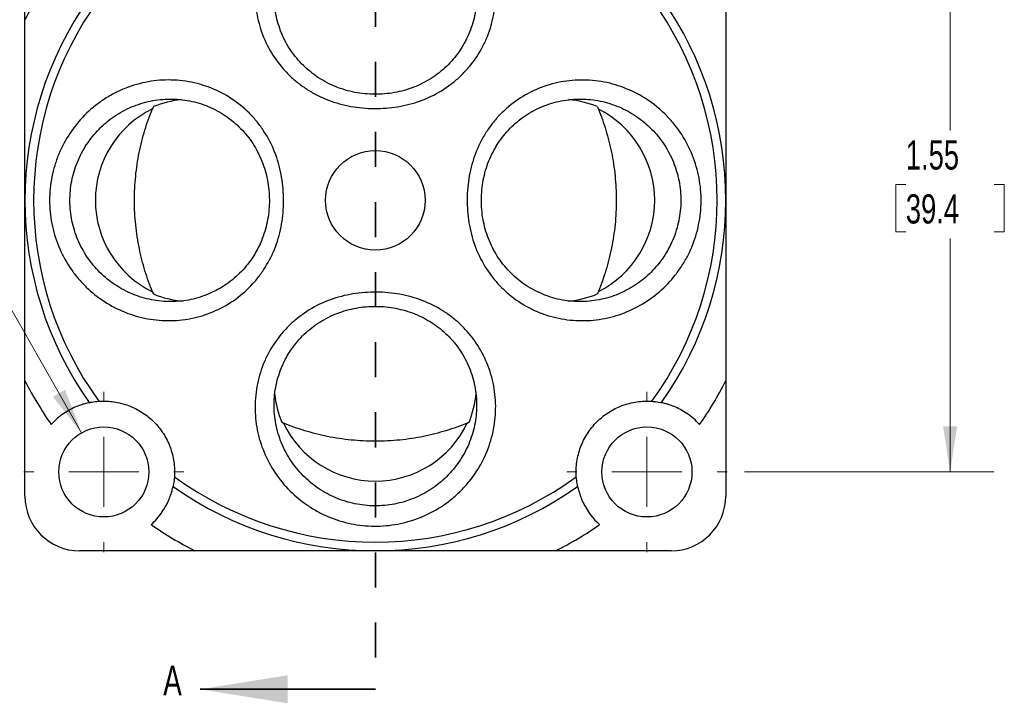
# Model space of a CAD drawing. Header units: inches. Extents: x 0.2 to 10.8, y 0.2 to 8.2.
# Tile 3 of 7: x 2.2 to 5.1, y 2 to 3.9. Entities that reach past the tile are written whole.
import ezdxf

# ---------------------------------------------------------------- set-up
doc = ezdxf.new("R2010")
doc.units = ezdxf.units.IN
doc.header["$MEASUREMENT"] = 0
doc.linetypes.add('HIDDEN', pattern=[0.075, 0.05, -0.025])
doc.styles.add('SLDTEXTSTYLE0', font='TXT', dxfattribs={"width": 0.7})
doc.dimstyles.new('SLDDIMSTYLE0', dxfattribs={"dimtxt": 0.084961, "dimasz": 0.13, "dimexe": 0, "dimexo": 0.0625, "dimgap": 0.02124, "dimtad": 0, "dimtih": 1, "dimtoh": 1, "dimrnd": 1e-09, "dimzin": 12, "dimdsep": 46, "dimtxsty": 'SLDTEXTSTYLE0', "dimsah": 1, "dimcen": 0.09, "dimadec": 0, "dimazin": 3, "dimtfac": 1, "dimtofl": 0, "dimtmove": 0, "dimatfit": 3, "dimfxl": 0, "dimfrac": 2, "dimtolj": 1, "dimtzin": 12, "dimarcsym": 0})
doc.dimstyles.new('SLDDIMSTYLE1', dxfattribs={"dimtxt": 0.084961, "dimasz": 0.13, "dimexe": 0, "dimexo": 0.0625, "dimgap": 0.02124, "dimtad": 0, "dimtih": 1, "dimtoh": 1, "dimrnd": 1e-09, "dimdsep": 46, "dimtxsty": 'SLDTEXTSTYLE0', "dimsah": 1, "dimcen": 0, "dimadec": 0, "dimazin": 2, "dimtfac": 1, "dimtofl": 0, "dimtmove": 0, "dimatfit": 3, "dimfxl": 0, "dimfrac": 2, "dimtolj": 1, "dimtzin": 12, "dimarcsym": 0})

# ---------------------------------------------------------------- blocks, each defined once
blk = doc.blocks.new('_D')
at = {"color": 7, "linetype": 'Continuous', "lineweight": 0}
for p, q in [((4.3158, 4.1846), (5.0274, 4.1846)), ((4.9024, 4.1846), (4.9024, 3.6085)), ((4.7762, 3.4544), (4.7476, 3.4544)), ((4.7476, 3.4544), (4.7476, 3.3194)), ((5.0286, 3.4544), (5.0572, 3.4544)), ((5.0572, 3.4544), (5.0572, 3.3194)), ((4.7476, 3.3194), (4.7762, 3.3194)), ((5.0572, 3.3194), (5.0286, 3.3194)), ((4.9024, 2.6346), (4.9024, 3.3004)), ((4.3158, 2.6346), (5.0274, 2.6346))]:
    blk.add_line(p, q, dxfattribs=at)
at = {"color": 7, "linetype": 'Continuous', "lineweight": 18}
for points in [[(4.9024, 4.1846), (4.8824, 4.0546), (4.9224, 4.0546)], [(4.9024, 2.6346), (4.9224, 2.7646), (4.8824, 2.7646)]]:
    blk.add_solid(points, dxfattribs=at)
at = {"color": 7, "linetype": 'Continuous', "lineweight": 18, "char_height": 0.08333, "attachment_point": 1, "style": 'SLDTEXTSTYLE0'}
for s, insert in [('1.55', (4.7762, 3.5808)), ('39.4', (4.7762, 3.4268))]:
    blk.add_mtext(s, dxfattribs=dict(at, insert=insert))
blk = doc.blocks.new('_D_2')
at = {"color": 7, "linetype": 'Continuous', "lineweight": 0}
for p, q in [((1.4827, 3.5339), (1.4542, 3.5339)), ((1.4542, 3.5339), (1.4542, 3.3989)), ((1.6645, 3.5339), (1.693, 3.5339)), ((1.693, 3.5339), (1.693, 3.3989)), ((2.0452, 3.4105), (1.8265, 3.4105)), ((2.4237, 2.7463), (2.0452, 3.4105)), ((1.4542, 3.3989), (1.4827, 3.3989)), ((1.693, 3.3989), (1.6645, 3.3989))]:
    blk.add_line(p, q, dxfattribs=at)
at = {"color": 7, "linetype": 'Continuous', "lineweight": 18}
blk.add_solid([(2.4237, 2.7463), (2.3767, 2.8691), (2.3419, 2.8493)], dxfattribs=at)
at = {"color": 7, "linetype": 'Continuous', "lineweight": 18, "char_height": 0.08333, "attachment_point": 1, "style": 'SLDTEXTSTYLE0'}
for s, insert in [('%%c', (1.3832, 3.6603)), ('0.26', (1.5115, 3.6603)), ('6.5', (1.4827, 3.5063)), ('X4', (1.5002, 3.3522))]:
    blk.add_mtext(s, dxfattribs=dict(at, insert=insert))
blk = doc.blocks.new('SW_CENTERMARKSYMBOL_2')
at = {"color": 0, "linetype": 'Continuous', "lineweight": 18}
for p, q in [((0, 0.2), (0, 0.2285)), ((0, 0), (0, 0.1)), ((-0.2, 0), (-0.2285, 0)), ((0, 0), (-0.1, 0)), ((0, 0), (0, -0.1)), ((0, 0), (0.1, 0)), ((0.2, 0), (0.2285, 0)), ((0, -0.2), (0, -0.2285))]:
    blk.add_line(p, q, dxfattribs=at)
blk = doc.blocks.new('SW_CENTERMARKSYMBOL_3')
at = {"color": 0, "linetype": 'Continuous', "lineweight": 18}
for p, q in [((0, 0.2), (0, 0.2285)), ((0, 0), (0, 0.1)), ((-0.2, 0), (-0.2285, 0)), ((0, 0), (-0.1, 0)), ((0, 0), (0, -0.1)), ((0, 0), (0.1, 0)), ((0.2, 0), (0.2285, 0)), ((0, -0.2), (0, -0.2285))]:
    blk.add_line(p, q, dxfattribs=at)

msp = doc.modelspace()

# ---------------------------------------------------------------- linework, layer by layer
at = {"color": 7, "linetype": 'HIDDEN', "lineweight": 35}
msp.add_line((3.26228, 4.80477), (3.26228, 2.01443), dxfattribs=at)
for p, q in [((2.26228, 3.92499), (2.26228, 4.2536)), ((4.26228, 4.2536), (4.26228, 3.92499)), ((2.26228, 2.5656), (2.26228, 2.89421)), ((4.26228, 2.89421), (4.26228, 2.5656)), ((2.74689, 2.4096), (2.41828, 2.4096)), ((4.10628, 2.4096), (3.77766, 2.4096))]:
    msp.add_line(p, q)
at = {"color": 7, "linetype": 'Continuous', "lineweight": 35}
msp.add_line((3.26228, 2.01443), (2.76228, 2.01443), dxfattribs=at)
for centre, radius in [((3.26228, 3.4096), 0.142), ((2.48728, 2.6346), 0.1285), ((4.03728, 2.6346), 0.1285)]:
    msp.add_circle(centre, radius)
for centre, radius, start, end in [((3.26228, 3.4096), 1, 144.73818, 215.26182), ((3.26228, 3.4096), 0.97521, 143.98137, 216.01863), ((3.26228, 3.4096), 0.97521, 323.98137, 36.01863), ((3.26228, 3.4096), 1, 324.73818, 35.26182), ((2.75392, 3.4096), 0.29071, 116.03102, 243.96898), ((3.76861, 3.4096), 0.29075, 296.58141, 63.41859), ((3.26228, 2.89921), 0.29067, 205.48564, 334.51436), ((3.26228, 3.4096), 0.97521, 233.98137, 306.01863), ((3.26228, 3.4096), 1, 234.73818, 305.26182), ((2.41828, 2.5656), 0.156, 180, 270), ((4.10628, 2.5656), 0.156, 270, 0)]:
    msp.add_arc(centre, radius, start, end)
for centre, major_axis, start_param, end_param in [((2.74053, 3.4096), (-0.29346, 0), 4.8203031, 5.1028177), ((3.78402, 3.4096), (0.29346, 0), 1.1803676, 1.4688294), ((2.74053, 3.4096), (-0.29346, 0), 1.1803676, 1.4759426), ((3.78402, 3.4096), (0.29346, 0), 4.8101011, 5.1028177), ((3.26228, 2.88786), (0, 0.29346), 1.6737068, 1.9612251), ((3.26228, 2.88786), (0, 0.29346), 4.3219602, 4.6106939)]:
    msp.add_ellipse(centre, major_axis=major_axis, ratio=0.9848078, start_param=start_param, end_param=end_param)
for points, knots in [([(2.96141, 3.83806), (2.95041, 3.8574), (2.94165, 3.87757), (2.93151, 3.90892), (2.92864, 3.91955), (2.92395, 3.94121), (2.92214, 3.95225), (2.91849, 3.98519), (2.91833, 4.0072), (2.92128, 4.04025), (2.92282, 4.05133), (2.92697, 4.0732), (2.92957, 4.08396), (2.93898, 4.11572), (2.94735, 4.13619), (2.96817, 4.17578), (2.98041, 4.19442), (3.00131, 4.22024), (3.00871, 4.22851), (3.02437, 4.24439), (3.03268, 4.25203), (3.05842, 4.27352), (3.07675, 4.28606), (3.1158, 4.30745), (3.1367, 4.31637), (3.17919, 4.32986), (3.20095, 4.3345), (3.23434, 4.3383), (3.24565, 4.33903), (3.26804, 4.33938), (3.27919, 4.33901), (3.31245, 4.33631), (3.33445, 4.33239), (3.37781, 4.32012), (3.39855, 4.312), (3.42831, 4.29694), (3.43799, 4.29143), (3.45689, 4.27941), (3.46611, 4.27288), (3.49248, 4.25224), (3.50857, 4.23697), (3.53763, 4.20329), (3.55066, 4.18478), (3.57256, 4.14626), (3.58158, 4.12607), (3.59207, 4.09431), (3.59506, 4.0835), (3.59991, 4.06187), (3.6018, 4.05099), (3.6045, 4.02913), (3.60531, 4.01813), (3.60579, 3.99602), (3.60547, 3.98485), (3.60283, 3.95161), (3.59893, 3.92996), (3.58986, 3.89824), (3.58628, 3.8878), (3.57798, 3.86719), (3.5733, 3.8571), (3.5579, 3.82787), (3.54581, 3.80955), (3.52476, 3.78395), (3.5172, 3.7757), (3.50142, 3.7602), (3.49317, 3.7529), (3.46741, 3.73229), (3.44882, 3.7202), (3.40907, 3.69986), (3.38842, 3.69188), (3.3564, 3.68277), (3.34554, 3.68023), (3.32347, 3.6761), (3.31229, 3.67452), (3.27889, 3.67126), (3.25658, 3.67096), (3.22305, 3.67331), (3.21181, 3.67457), (3.18966, 3.67807), (3.17875, 3.68029), (3.1465, 3.68839), (3.12566, 3.69574), (3.09541, 3.70992), (3.08551, 3.71518), (3.06654, 3.72656), (3.05741, 3.73269), (3.03982, 3.74583), (3.03136, 3.75284), (3.01513, 3.76775), (3.00735, 3.77569), (2.98529, 3.80069), (2.9724, 3.81871), (2.96141, 3.83806)], [0, 0, 0, 0, 0.03125, 0.03125, 0.046875, 0.046875, 0.0625, 0.0625, 0.09375, 0.09375, 0.109375, 0.109375, 0.125, 0.125, 0.15625, 0.15625, 0.1875, 0.1875, 0.203125, 0.203125, 0.21875, 0.21875, 0.25, 0.25, 0.28125, 0.28125, 0.3125, 0.3125, 0.328125, 0.328125, 0.34375, 0.34375, 0.375, 0.375, 0.40625, 0.40625, 0.421875, 0.421875, 0.4375, 0.4375, 0.46875, 0.46875, 0.5, 0.5, 0.53125, 0.53125, 0.546875, 0.546875, 0.5625, 0.5625, 0.578125, 0.578125, 0.59375, 0.59375, 0.625, 0.625, 0.640625, 0.640625, 0.65625, 0.65625, 0.6875, 0.6875, 0.703125, 0.703125, 0.71875, 0.71875, 0.75, 0.75, 0.78125, 0.78125, 0.796875, 0.796875, 0.8125, 0.8125, 0.84375, 0.84375, 0.859375, 0.859375, 0.875, 0.875, 0.90625, 0.90625, 0.921875, 0.921875, 0.9375, 0.9375, 0.953125, 0.953125, 0.96875, 0.96875, 1, 1, 1, 1]), ([(3.01004, 3.85499), (3.01936, 3.83865), (3.03016, 3.82354), (3.04848, 3.80262), (3.05494, 3.79594), (3.06859, 3.78318), (3.0758, 3.77709), (3.09807, 3.76012), (3.11389, 3.75037), (3.14746, 3.73395), (3.16533, 3.72728), (3.20155, 3.71757), (3.22007, 3.71442), (3.24851, 3.71227), (3.25808, 3.71199), (3.277, 3.71231), (3.28641, 3.71291), (3.30511, 3.71496), (3.3144, 3.71641), (3.33287, 3.72019), (3.34211, 3.72254), (3.36919, 3.73084), (3.38643, 3.73798), (3.41935, 3.75556), (3.43513, 3.7661), (3.46385, 3.78972), (3.47692, 3.80284), (3.49459, 3.82456), (3.50017, 3.83218), (3.51043, 3.84778), (3.51514, 3.85579), (3.52803, 3.88044), (3.53501, 3.89775), (3.54546, 3.93391), (3.5488, 3.95224), (3.55109, 3.98009), (3.5514, 3.98944), (3.55107, 4.00825), (3.55043, 4.01771), (3.54716, 4.04566), (3.54316, 4.06391), (3.53447, 4.09071), (3.5311, 4.0996), (3.52352, 4.11692), (3.51933, 4.12534), (3.50558, 4.14989), (3.49486, 4.16531), (3.47021, 4.1942), (3.45654, 4.20733), (3.43442, 4.22481), (3.42675, 4.23028), (3.41084, 4.2405), (3.40254, 4.24528), (3.37719, 4.25823), (3.35965, 4.26512), (3.32335, 4.27544), (3.30444, 4.27887), (3.26649, 4.28192), (3.24729, 4.28155), (3.20983, 4.27716), (3.1914, 4.27316), (3.16424, 4.2644), (3.1553, 4.26102), (3.13797, 4.25347), (3.12953, 4.24929), (3.1131, 4.24013), (3.1051, 4.23516), (3.08957, 4.22439), (3.08198, 4.21857), (3.06031, 4.20015), (3.04725, 4.18663), (3.02387, 4.15719), (3.01348, 4.14109), (2.99631, 4.10767), (2.98943, 4.09026), (2.98167, 4.06313), (2.97951, 4.05386), (2.97616, 4.03536), (2.97495, 4.02608), (2.97269, 3.99819), (2.97302, 3.9795), (2.97745, 3.94202), (2.9815, 3.92385), (2.99309, 3.88855), (3.00071, 3.87132), (3.01004, 3.85499)], [0, 0, 0, 0, 0.03125, 0.03125, 0.046875, 0.046875, 0.0625, 0.0625, 0.09375, 0.09375, 0.125, 0.125, 0.15625, 0.15625, 0.171875, 0.171875, 0.1875, 0.1875, 0.203125, 0.203125, 0.21875, 0.21875, 0.25, 0.25, 0.28125, 0.28125, 0.3125, 0.3125, 0.328125, 0.328125, 0.34375, 0.34375, 0.375, 0.375, 0.40625, 0.40625, 0.421875, 0.421875, 0.4375, 0.4375, 0.46875, 0.46875, 0.484375, 0.484375, 0.5, 0.5, 0.53125, 0.53125, 0.5625, 0.5625, 0.578125, 0.578125, 0.59375, 0.59375, 0.625, 0.625, 0.65625, 0.65625, 0.6875, 0.6875, 0.71875, 0.71875, 0.734375, 0.734375, 0.75, 0.75, 0.765625, 0.765625, 0.78125, 0.78125, 0.8125, 0.8125, 0.84375, 0.84375, 0.875, 0.875, 0.890625, 0.890625, 0.90625, 0.90625, 0.9375, 0.9375, 0.96875, 0.96875, 1, 1, 1, 1]), ([(2.26228, 3.4096), (2.26228, 3.42984), (2.26228, 3.471), (2.26228, 3.53506), (2.26228, 3.59943), (2.26228, 3.66573), (2.26228, 3.73028), (2.26228, 3.78369), (2.26228, 3.82299), (2.26228, 3.84962), (2.26228, 3.87546), (2.26228, 3.90049), (2.26228, 3.91692), (2.26228, 3.92499)], [0, 0, 0, 0, 0.12088208, 0.24584553, 0.38170262, 0.50199797, 0.63501955, 0.75645839, 0.80852818, 0.8588665, 0.90752144, 0.95454627, 1, 1, 1, 1]), ([(4.26228, 3.92499), (4.26228, 3.91998), (4.26228, 3.90984), (4.26228, 3.89449), (4.26228, 3.87882), (4.26228, 3.86283), (4.26228, 3.84654), (4.26228, 3.82992), (4.26228, 3.813), (4.26228, 3.78033), (4.26228, 3.73028), (4.26228, 3.66575), (4.26228, 3.59944), (4.26228, 3.53506), (4.26228, 3.471), (4.26228, 3.42984), (4.26228, 3.4096)], [0, 0, 0, 0, 0.02822154, 0.05704963, 0.08649953, 0.11658553, 0.14732105, 0.17871866, 0.21079017, 0.24354665, 0.36494526, 0.49800538, 0.61826132, 0.75415611, 0.87911873, 1, 1, 1, 1]), ([(2.33271, 3.40196), (2.33222, 3.42454), (2.33392, 3.4468), (2.33963, 3.47971), (2.34207, 3.4906), (2.34803, 3.51222), (2.35158, 3.52298), (2.36362, 3.55434), (2.37356, 3.57425), (2.39729, 3.612), (2.41118, 3.62996), (2.44167, 3.66235), (2.45838, 3.67694), (2.48568, 3.69641), (2.49516, 3.7025), (2.51446, 3.71361), (2.52432, 3.71866), (2.54448, 3.72776), (2.55477, 3.7318), (2.57579, 3.73887), (2.58656, 3.74191), (2.61919, 3.74942), (2.64109, 3.75224), (2.67414, 3.75313), (2.6852, 3.75288), (2.70737, 3.75126), (2.71846, 3.74989), (2.75109, 3.74418), (2.77222, 3.73821), (2.81327, 3.72201), (2.8333, 3.71165), (2.87011, 3.68735), (2.88709, 3.67345), (2.91047, 3.65006), (2.91795, 3.64178), (2.93191, 3.62455), (2.93839, 3.61563), (2.9564, 3.58797), (2.96655, 3.56839), (2.98308, 3.52681), (2.98919, 3.50542), (2.99758, 3.46176), (2.99986, 3.43931), (3.00067, 3.39423), (2.99919, 3.37183), (2.99249, 3.32795), (2.98724, 3.30631), (2.9725, 3.26403), (2.9632, 3.24404), (2.94647, 3.21569), (2.94042, 3.20651), (2.92734, 3.18873), (2.92024, 3.18008), (2.89786, 3.15557), (2.88149, 3.14095), (2.84592, 3.11509), (2.82649, 3.10385), (2.78635, 3.08591), (2.76549, 3.07899), (2.73302, 3.07171), (2.72201, 3.06982), (2.70008, 3.06722), (2.6891, 3.0665), (2.6671, 3.06614), (2.65608, 3.06651), (2.63402, 3.06832), (2.62291, 3.06978), (2.59009, 3.07577), (2.56888, 3.0819), (2.52778, 3.09833), (2.50771, 3.10871), (2.47046, 3.13283), (2.45313, 3.14664), (2.42912, 3.16999), (2.42142, 3.17825), (2.40699, 3.1953), (2.40022, 3.20413), (2.38124, 3.2315), (2.37036, 3.25101), (2.35239, 3.29231), (2.34551, 3.3135), (2.33594, 3.35698), (2.33321, 3.37938), (2.33271, 3.40196)], [0, 0, 0, 0, 0.03125, 0.03125, 0.046875, 0.046875, 0.0625, 0.0625, 0.09375, 0.09375, 0.125, 0.125, 0.15625, 0.15625, 0.171875, 0.171875, 0.1875, 0.1875, 0.203125, 0.203125, 0.21875, 0.21875, 0.25, 0.25, 0.265625, 0.265625, 0.28125, 0.28125, 0.3125, 0.3125, 0.34375, 0.34375, 0.375, 0.375, 0.390625, 0.390625, 0.40625, 0.40625, 0.4375, 0.4375, 0.46875, 0.46875, 0.5, 0.5, 0.53125, 0.53125, 0.5625, 0.5625, 0.59375, 0.59375, 0.609375, 0.609375, 0.625, 0.625, 0.65625, 0.65625, 0.6875, 0.6875, 0.71875, 0.71875, 0.734375, 0.734375, 0.75, 0.75, 0.765625, 0.765625, 0.78125, 0.78125, 0.8125, 0.8125, 0.84375, 0.84375, 0.875, 0.875, 0.890625, 0.890625, 0.90625, 0.90625, 0.9375, 0.9375, 0.96875, 0.96875, 1, 1, 1, 1]), ([(3.69074, 3.71047), (3.71008, 3.72146), (3.73025, 3.73023), (3.76159, 3.74037), (3.77223, 3.74324), (3.79389, 3.74793), (3.80492, 3.74974), (3.83787, 3.75339), (3.85987, 3.75355), (3.89292, 3.7506), (3.904, 3.74906), (3.92588, 3.74491), (3.93664, 3.7423), (3.96839, 3.73289), (3.98887, 3.72453), (4.02845, 3.7037), (4.04709, 3.69146), (4.07291, 3.67057), (4.08118, 3.66316), (4.09706, 3.6475), (4.1047, 3.6392), (4.1262, 3.61345), (4.13873, 3.59513), (4.16012, 3.55607), (4.16905, 3.53518), (4.18253, 3.49268), (4.18717, 3.47093), (4.19098, 3.43753), (4.1917, 3.42623), (4.19206, 3.40383), (4.19169, 3.39269), (4.18898, 3.35943), (4.18506, 3.33743), (4.1728, 3.29406), (4.16468, 3.27332), (4.14962, 3.24357), (4.14411, 3.23389), (4.13208, 3.21499), (4.12555, 3.20577), (4.10492, 3.17939), (4.08964, 3.16331), (4.05597, 3.13425), (4.03746, 3.12122), (3.99894, 3.09932), (3.97874, 3.0903), (3.94699, 3.07981), (3.93617, 3.07682), (3.91454, 3.07196), (3.90367, 3.07007), (3.8818, 3.06737), (3.87081, 3.06657), (3.8487, 3.06608), (3.83752, 3.06641), (3.80429, 3.06905), (3.78263, 3.07295), (3.75092, 3.08202), (3.74048, 3.0856), (3.71987, 3.09389), (3.70978, 3.09858), (3.68054, 3.11397), (3.66223, 3.12607), (3.63663, 3.14711), (3.62838, 3.15467), (3.61287, 3.17046), (3.60557, 3.17871), (3.58496, 3.20447), (3.57287, 3.22306), (3.55254, 3.2628), (3.54455, 3.28345), (3.53545, 3.31548), (3.5329, 3.32634), (3.52877, 3.34841), (3.5272, 3.35958), (3.52394, 3.39298), (3.52364, 3.41529), (3.52598, 3.44882), (3.52725, 3.46007), (3.53074, 3.48222), (3.53296, 3.49313), (3.54107, 3.52537), (3.54842, 3.54622), (3.56259, 3.57646), (3.56785, 3.58636), (3.57923, 3.60533), (3.58537, 3.61447), (3.59851, 3.63206), (3.60551, 3.64052), (3.62042, 3.65674), (3.62837, 3.66453), (3.65337, 3.68659), (3.67139, 3.69948), (3.69074, 3.71047)], [0, 0, 0, 0, 0.03125, 0.03125, 0.046875, 0.046875, 0.0625, 0.0625, 0.09375, 0.09375, 0.109375, 0.109375, 0.125, 0.125, 0.15625, 0.15625, 0.1875, 0.1875, 0.203125, 0.203125, 0.21875, 0.21875, 0.25, 0.25, 0.28125, 0.28125, 0.3125, 0.3125, 0.328125, 0.328125, 0.34375, 0.34375, 0.375, 0.375, 0.40625, 0.40625, 0.421875, 0.421875, 0.4375, 0.4375, 0.46875, 0.46875, 0.5, 0.5, 0.53125, 0.53125, 0.546875, 0.546875, 0.5625, 0.5625, 0.578125, 0.578125, 0.59375, 0.59375, 0.625, 0.625, 0.640625, 0.640625, 0.65625, 0.65625, 0.6875, 0.6875, 0.703125, 0.703125, 0.71875, 0.71875, 0.75, 0.75, 0.78125, 0.78125, 0.796875, 0.796875, 0.8125, 0.8125, 0.84375, 0.84375, 0.859375, 0.859375, 0.875, 0.875, 0.90625, 0.90625, 0.921875, 0.921875, 0.9375, 0.9375, 0.953125, 0.953125, 0.96875, 0.96875, 1, 1, 1, 1]), ([(2.81689, 3.66184), (2.80056, 3.67116), (2.78355, 3.6787), (2.75708, 3.68742), (2.7481, 3.68989), (2.7298, 3.69395), (2.72047, 3.69553), (2.69258, 3.69884), (2.67395, 3.69919), (2.63663, 3.6962), (2.61785, 3.6928), (2.58185, 3.68253), (2.56443, 3.67566), (2.53917, 3.6627), (2.53093, 3.65794), (2.5151, 3.64774), (2.50747, 3.64227), (2.49277, 3.63061), (2.4857, 3.62442), (2.47213, 3.61131), (2.46559, 3.60435), (2.44716, 3.58266), (2.43645, 3.5672), (2.41809, 3.53429), (2.4104, 3.51665), (2.39878, 3.4807), (2.39476, 3.4623), (2.39032, 3.42465), (2.38997, 3.40532), (2.39299, 3.36761), (2.39631, 3.34907), (2.40404, 3.32173), (2.40709, 3.31265), (2.41403, 3.29497), (2.41791, 3.28636), (2.43074, 3.26121), (2.44088, 3.24532), (2.46447, 3.21539), (2.47755, 3.20181), (2.49896, 3.1835), (2.50639, 3.17774), (2.52188, 3.16691), (2.52996, 3.16184), (2.55464, 3.14799), (2.57179, 3.14048), (2.60746, 3.12885), (2.62611, 3.12475), (2.66323, 3.12037), (2.68189, 3.12), (2.70998, 3.12227), (2.71936, 3.1235), (2.73775, 3.12686), (2.75587, 3.13112), (2.77345, 3.13714), (2.79076, 3.14405), (2.79932, 3.14797), (2.82427, 3.16098), (2.83976, 3.17118), (2.86858, 3.19455), (2.88203, 3.20789), (2.90571, 3.23663), (2.91603, 3.25206), (2.92929, 3.27679), (2.93335, 3.28536), (2.94057, 3.30272), (2.94374, 3.31154), (2.95198, 3.33837), (2.9558, 3.35677), (2.96, 3.39467), (2.96032, 3.41359), (2.95823, 3.44174), (2.95711, 3.4511), (2.95397, 3.46976), (2.95195, 3.47909), (2.94464, 3.50643), (2.93812, 3.52393), (2.92175, 3.55756), (2.91181, 3.57372), (2.88931, 3.60328), (2.87666, 3.61686), (2.84853, 3.64158), (2.83322, 3.65252), (2.81689, 3.66184)], [0, 0, 0, 0, 0.03125, 0.03125, 0.046875, 0.046875, 0.0625, 0.0625, 0.09375, 0.09375, 0.125, 0.125, 0.15625, 0.15625, 0.171875, 0.171875, 0.1875, 0.1875, 0.203125, 0.203125, 0.21875, 0.21875, 0.25, 0.25, 0.28125, 0.28125, 0.3125, 0.3125, 0.34375, 0.34375, 0.375, 0.375, 0.390625, 0.390625, 0.40625, 0.40625, 0.4375, 0.4375, 0.46875, 0.46875, 0.484375, 0.484375, 0.5, 0.5, 0.53125, 0.53125, 0.5625, 0.5625, 0.59375, 0.59375, 0.609375, 0.609375, 0.625, 0.640625, 0.640625, 0.65625, 0.65625, 0.6875, 0.6875, 0.71875, 0.71875, 0.75, 0.75, 0.765625, 0.765625, 0.78125, 0.78125, 0.8125, 0.8125, 0.84375, 0.84375, 0.859375, 0.859375, 0.875, 0.875, 0.90625, 0.90625, 0.9375, 0.9375, 0.96875, 0.96875, 1, 1, 1, 1]), ([(3.70766, 3.66184), (3.69133, 3.65252), (3.67622, 3.64172), (3.65529, 3.6234), (3.64861, 3.61693), (3.63585, 3.60328), (3.62977, 3.59607), (3.61279, 3.5738), (3.60304, 3.55798), (3.58662, 3.5244), (3.57995, 3.50653), (3.57025, 3.47031), (3.56709, 3.45178), (3.56494, 3.42334), (3.56467, 3.41377), (3.56499, 3.39485), (3.56559, 3.38544), (3.56764, 3.36674), (3.56909, 3.35745), (3.57288, 3.33897), (3.57522, 3.32975), (3.58077, 3.31165), (3.58396, 3.30277), (3.5912, 3.28534), (3.59526, 3.27679), (3.60853, 3.25205), (3.61887, 3.23662), (3.64253, 3.20789), (3.65596, 3.19454), (3.6848, 3.17117), (3.70031, 3.16098), (3.72521, 3.14798), (3.73378, 3.14405), (3.7511, 3.13713), (3.75989, 3.13412), (3.77775, 3.12899), (3.78681, 3.12686), (3.80519, 3.1235), (3.81457, 3.12227), (3.84268, 3.12), (3.86133, 3.12037), (3.89846, 3.12475), (3.91711, 3.12885), (3.95278, 3.14049), (3.96993, 3.148), (3.9946, 3.16185), (4.00269, 3.16692), (4.01818, 3.17775), (4.02561, 3.18351), (4.04701, 3.20182), (4.06008, 3.21539), (4.08368, 3.24533), (4.09382, 3.26122), (4.10665, 3.28637), (4.11053, 3.29498), (4.11746, 3.31264), (4.12051, 3.32173), (4.12824, 3.34908), (4.13157, 3.36762), (4.13459, 3.4053), (4.13423, 3.42456), (4.12984, 3.46203), (4.12584, 3.48045), (4.11709, 3.5076), (4.1137, 3.51655), (4.10615, 3.53389), (4.10197, 3.54233), (4.09281, 3.55877), (4.08784, 3.56676), (4.07708, 3.58229), (4.07127, 3.58987), (4.05284, 3.61157), (4.03931, 3.62462), (4.00988, 3.648), (3.99378, 3.65839), (3.96034, 3.67556), (3.94293, 3.68245), (3.91581, 3.6902), (3.90655, 3.69236), (3.88803, 3.69572), (3.87875, 3.69693), (3.85086, 3.69918), (3.83218, 3.69886), (3.79471, 3.69443), (3.77651, 3.69037), (3.74121, 3.67878), (3.724, 3.67116), (3.70766, 3.66184)], [0, 0, 0, 0, 0.03125, 0.03125, 0.046875, 0.046875, 0.0625, 0.0625, 0.09375, 0.09375, 0.125, 0.125, 0.15625, 0.15625, 0.171875, 0.171875, 0.1875, 0.1875, 0.203125, 0.203125, 0.21875, 0.21875, 0.234375, 0.234375, 0.25, 0.25, 0.28125, 0.28125, 0.3125, 0.3125, 0.34375, 0.34375, 0.359375, 0.359375, 0.375, 0.375, 0.390625, 0.390625, 0.40625, 0.40625, 0.4375, 0.4375, 0.46875, 0.46875, 0.5, 0.5, 0.515625, 0.515625, 0.53125, 0.53125, 0.5625, 0.5625, 0.59375, 0.59375, 0.609375, 0.609375, 0.625, 0.625, 0.65625, 0.65625, 0.6875, 0.6875, 0.71875, 0.71875, 0.734375, 0.734375, 0.75, 0.75, 0.765625, 0.765625, 0.78125, 0.78125, 0.8125, 0.8125, 0.84375, 0.84375, 0.875, 0.875, 0.890625, 0.890625, 0.90625, 0.90625, 0.9375, 0.9375, 0.96875, 0.96875, 1, 1, 1, 1]), ([(2.62634, 3.14838), (2.61826, 3.16803), (2.61108, 3.18811), (2.5985, 3.22927), (2.59311, 3.25035), (2.58646, 3.28292), (2.58448, 3.29394), (2.58104, 3.31634), (2.57956, 3.32778), (2.57601, 3.36231), (2.57481, 3.38541), (2.57476, 3.4202), (2.57504, 3.43182), (2.57618, 3.4551), (2.57706, 3.4668), (2.58052, 3.50128), (2.58394, 3.52368), (2.59279, 3.56756), (2.59827, 3.58911), (2.61098, 3.63084), (2.61823, 3.65109), (2.62634, 3.67082)], [0, 0, 0, 0, 0.125, 0.125, 0.25, 0.25, 0.3125, 0.3125, 0.375, 0.375, 0.5, 0.5, 0.5625, 0.5625, 0.625, 0.625, 0.75, 0.75, 0.875, 0.875, 1, 1, 1, 1]), ([(3.89871, 3.66962), (3.90671, 3.65004), (3.91383, 3.63004), (3.92629, 3.58905), (3.93163, 3.56806), (3.94041, 3.52484), (3.94386, 3.50251), (3.94855, 3.45661), (3.94976, 3.43328), (3.94978, 3.39845), (3.9495, 3.38683), (3.94833, 3.36361), (3.94746, 3.35204), (3.94402, 3.3179), (3.94064, 3.29572), (3.93189, 3.25224), (3.92649, 3.23086), (3.9139, 3.18935), (3.90673, 3.16921), (3.89871, 3.14959)], [0, 0, 0, 0, 0.125, 0.125, 0.25, 0.25, 0.375, 0.375, 0.5, 0.5, 0.5625, 0.5625, 0.625, 0.625, 0.75, 0.75, 0.875, 0.875, 1, 1, 1, 1]), ([(2.26228, 2.89421), (2.26228, 2.89923), (2.26228, 2.90936), (2.26228, 2.92471), (2.26228, 2.94038), (2.26228, 2.95637), (2.26228, 2.97266), (2.26228, 2.98928), (2.26228, 3.0062), (2.26228, 3.03887), (2.26228, 3.08892), (2.26228, 3.15345), (2.26228, 3.21976), (2.26228, 3.28414), (2.26228, 3.34821), (2.26228, 3.38936), (2.26228, 3.4096)], [0, 0, 0, 0, 0.0282215, 0.0570496, 0.0864995, 0.1165855, 0.147321, 0.1787187, 0.2107902, 0.2435467, 0.3649453, 0.4980054, 0.6182613, 0.7541561, 0.8791187, 1, 1, 1, 1]), ([(4.26228, 3.4096), (4.26228, 3.38936), (4.26228, 3.34821), (4.26228, 3.28415), (4.26228, 3.21977), (4.26228, 3.15347), (4.26228, 3.08893), (4.26228, 3.03551), (4.26228, 2.99621), (4.26228, 2.96958), (4.26228, 2.94375), (4.26228, 2.91871), (4.26228, 2.90229), (4.26228, 2.89421)], [0, 0, 0, 0, 0.1208821, 0.2458455, 0.3817026, 0.501998, 0.6350195, 0.7564584, 0.8085282, 0.8588665, 0.9075214, 0.9545463, 1, 1, 1, 1]), ([(3.56315, 2.98114), (3.57414, 2.9618), (3.5829, 2.94163), (3.59304, 2.91028), (3.59592, 2.89965), (3.6006, 2.87799), (3.60241, 2.86696), (3.60606, 2.83401), (3.60622, 2.812), (3.60327, 2.77896), (3.60173, 2.76787), (3.59758, 2.746), (3.59498, 2.73524), (3.58557, 2.70348), (3.57721, 2.68301), (3.55638, 2.64342), (3.54414, 2.62479), (3.52324, 2.59897), (3.51584, 2.59069), (3.50018, 2.57482), (3.49187, 2.56717), (3.46613, 2.54568), (3.4478, 2.53314), (3.40875, 2.51175), (3.38785, 2.50283), (3.34536, 2.48934), (3.32361, 2.4847), (3.29021, 2.4809), (3.27891, 2.48017), (3.25651, 2.47982), (3.24537, 2.48019), (3.21211, 2.48289), (3.1901, 2.48682), (3.14674, 2.49908), (3.126, 2.5072), (3.09625, 2.52226), (3.08656, 2.52777), (3.06767, 2.5398), (3.05844, 2.54632), (3.03207, 2.56696), (3.01599, 2.58224), (2.98692, 2.61591), (2.97389, 2.63442), (2.95199, 2.67294), (2.94297, 2.69313), (2.93248, 2.72489), (2.92949, 2.7357), (2.92464, 2.75733), (2.92275, 2.76821), (2.92005, 2.79008), (2.91924, 2.80107), (2.91876, 2.82318), (2.91909, 2.83435), (2.92172, 2.86759), (2.92562, 2.88924), (2.9347, 2.92096), (2.93827, 2.9314), (2.94657, 2.95201), (2.95125, 2.9621), (2.96665, 2.99133), (2.97874, 3.00965), (2.99979, 3.03525), (3.00735, 3.0435), (3.02314, 3.059), (3.03138, 3.0663), (3.05714, 3.08691), (3.07573, 3.099), (3.11548, 3.11934), (3.13613, 3.12732), (3.16816, 3.13643), (3.17901, 3.13897), (3.20109, 3.14311), (3.21226, 3.14468), (3.24566, 3.14794), (3.26797, 3.14824), (3.3015, 3.14589), (3.31274, 3.14463), (3.33489, 3.14114), (3.3458, 3.13892), (3.37805, 3.13081), (3.39889, 3.12346), (3.42914, 3.10929), (3.43904, 3.10402), (3.45801, 3.09264), (3.46714, 3.08651), (3.48474, 3.07337), (3.4932, 3.06636), (3.50942, 3.05146), (3.5172, 3.04351), (3.53927, 3.01851), (3.55215, 3.00049), (3.56315, 2.98114)], [0, 0, 0, 0, 0.03125, 0.03125, 0.046875, 0.046875, 0.0625, 0.0625, 0.09375, 0.09375, 0.109375, 0.109375, 0.125, 0.125, 0.15625, 0.15625, 0.1875, 0.1875, 0.203125, 0.203125, 0.21875, 0.21875, 0.25, 0.25, 0.28125, 0.28125, 0.3125, 0.3125, 0.328125, 0.328125, 0.34375, 0.34375, 0.375, 0.375, 0.40625, 0.40625, 0.421875, 0.421875, 0.4375, 0.4375, 0.46875, 0.46875, 0.5, 0.5, 0.53125, 0.53125, 0.546875, 0.546875, 0.5625, 0.5625, 0.578125, 0.578125, 0.59375, 0.59375, 0.625, 0.625, 0.640625, 0.640625, 0.65625, 0.65625, 0.6875, 0.6875, 0.703125, 0.703125, 0.71875, 0.71875, 0.75, 0.75, 0.78125, 0.78125, 0.796875, 0.796875, 0.8125, 0.8125, 0.84375, 0.84375, 0.859375, 0.859375, 0.875, 0.875, 0.90625, 0.90625, 0.921875, 0.921875, 0.9375, 0.9375, 0.953125, 0.953125, 0.96875, 0.96875, 1, 1, 1, 1]), ([(3.51452, 2.96421), (3.50519, 2.98055), (3.49439, 2.99566), (3.47608, 3.01658), (3.46961, 3.02326), (3.45596, 3.03602), (3.44875, 3.04211), (3.42648, 3.05908), (3.41067, 3.06883), (3.37709, 3.08525), (3.35922, 3.09192), (3.32301, 3.10163), (3.30448, 3.10478), (3.27605, 3.10693), (3.26647, 3.10721), (3.24755, 3.10689), (3.23815, 3.10629), (3.21945, 3.10425), (3.21016, 3.10279), (3.19168, 3.09901), (3.18245, 3.09666), (3.15536, 3.08837), (3.13812, 3.08122), (3.10521, 3.06365), (3.08942, 3.0531), (3.06071, 3.02948), (3.04763, 3.01637), (3.02996, 2.99464), (3.02438, 2.98702), (3.01412, 2.97143), (3.00941, 2.96342), (2.99652, 2.93877), (2.98955, 2.92147), (2.97909, 2.88528), (2.9757, 2.8666), (2.97269, 2.8293), (2.97303, 2.81067), (2.97632, 2.78274), (2.97789, 2.77339), (2.98195, 2.75496), (2.98442, 2.74591), (2.99312, 2.71921), (3.00063, 2.70204), (3.01454, 2.67724), (3.0196, 2.66919), (3.03038, 2.65376), (3.03612, 2.64634), (3.04832, 2.63208), (3.05477, 2.62523), (3.06839, 2.61214), (3.0756, 2.60586), (3.09794, 2.58826), (3.11379, 2.57812), (3.14737, 2.56097), (3.16529, 2.55394), (3.20163, 2.54367), (3.22017, 2.54032), (3.24854, 2.53805), (3.25813, 2.53775), (3.2771, 2.5381), (3.28652, 2.53874), (3.31458, 2.54202), (3.33309, 2.54602), (3.3694, 2.55773), (3.38668, 2.56528), (3.41135, 2.57901), (3.41937, 2.58399), (3.43497, 2.59479), (3.44255, 2.60062), (3.46415, 2.61896), (3.47721, 2.63246), (3.49479, 2.65459), (3.50034, 2.66232), (3.51062, 2.67824), (3.51532, 2.6864), (3.52818, 2.71141), (3.53509, 2.72883), (3.54288, 2.75608), (3.54503, 2.76531), (3.54838, 2.78375), (3.54959, 2.79301), (3.5511, 2.8116), (3.5514, 2.82093), (3.55106, 2.83965), (3.55042, 2.84911), (3.54711, 2.87708), (3.54309, 2.89523), (3.53149, 2.93058), (3.52384, 2.94788), (3.51452, 2.96421)], [0, 0, 0, 0, 0.03125, 0.03125, 0.046875, 0.046875, 0.0625, 0.0625, 0.09375, 0.09375, 0.125, 0.125, 0.15625, 0.15625, 0.171875, 0.171875, 0.1875, 0.1875, 0.203125, 0.203125, 0.21875, 0.21875, 0.25, 0.25, 0.28125, 0.28125, 0.3125, 0.3125, 0.328125, 0.328125, 0.34375, 0.34375, 0.375, 0.375, 0.40625, 0.40625, 0.4375, 0.4375, 0.453125, 0.453125, 0.46875, 0.46875, 0.5, 0.5, 0.515625, 0.515625, 0.53125, 0.53125, 0.546875, 0.546875, 0.5625, 0.5625, 0.59375, 0.59375, 0.625, 0.625, 0.65625, 0.65625, 0.671875, 0.671875, 0.6875, 0.6875, 0.71875, 0.71875, 0.75, 0.75, 0.765625, 0.765625, 0.78125, 0.78125, 0.8125, 0.8125, 0.828125, 0.828125, 0.84375, 0.84375, 0.875, 0.875, 0.890625, 0.890625, 0.90625, 0.90625, 0.921875, 0.921875, 0.9375, 0.9375, 0.96875, 0.96875, 1, 1, 1, 1]), ([(2.44575, 2.83229), (2.44575, 2.83229), (2.44487, 2.83211), (2.44148, 2.83135), (2.43893, 2.83076), (2.43247, 2.82905), (2.42858, 2.82794), (2.41961, 2.82499), (2.41453, 2.82314), (2.40373, 2.81861), (2.39796, 2.81591), (2.38575, 2.80937), (2.37954, 2.80564), (2.36706, 2.79711), (2.36071, 2.79224), (2.34847, 2.78158), (2.34261, 2.77583), (2.33704, 2.76963)], [0, 0, 0, 0, 0.125, 0.125, 0.25, 0.25, 0.375, 0.375, 0.5, 0.5, 0.625, 0.625, 0.75, 0.75, 0.875, 0.875, 1, 1, 1, 1]), ([(2.44575, 2.83229), (2.44575, 2.83229), (2.4465, 2.83245), (2.44933, 2.83301), (2.45142, 2.83341), (2.45912, 2.8347), (2.46614, 2.83563), (2.4735, 2.83613)], [0, 0, 0, 0, 0.25, 0.25, 0.5, 0.5, 1, 1, 1, 1]), ([(2.4735, 2.83613), (2.48787, 2.83711), (2.50212, 2.83656), (2.53036, 2.83247), (2.54451, 2.82885), (2.57139, 2.81882), (2.58421, 2.81242), (2.60248, 2.80069), (2.6084, 2.79642), (2.61963, 2.78737), (2.63032, 2.77777), (2.63995, 2.76707), (2.64903, 2.75581), (2.65331, 2.74988), (2.66501, 2.73167), (2.67143, 2.71886), (2.679, 2.69862), (2.68118, 2.69168), (2.68474, 2.67775), (2.68615, 2.67074), (2.68922, 2.64957), (2.68979, 2.6352), (2.68881, 2.62083)], [0, 0, 0, 0, 0.125, 0.125, 0.25, 0.25, 0.375, 0.375, 0.4375, 0.4375, 0.5, 0.5625, 0.5625, 0.625, 0.625, 0.75, 0.75, 0.8125, 0.8125, 0.875, 0.875, 1, 1, 1, 1]), ([(3.83575, 2.62083), (3.83476, 2.6352), (3.83532, 2.64944), (3.83941, 2.67768), (3.84302, 2.69183), (3.85306, 2.71871), (3.85946, 2.73153), (3.87119, 2.74981), (3.87546, 2.75573), (3.88451, 2.76696), (3.89411, 2.77765), (3.90481, 2.78727), (3.91607, 2.79636), (3.922, 2.80063), (3.9402, 2.81233), (3.95302, 2.81875), (3.97325, 2.82632), (3.9802, 2.8285), (3.99413, 2.83207), (4.00114, 2.83347), (4.02231, 2.83655), (4.03668, 2.83711), (4.05105, 2.83613)], [0, 0, 0, 0, 0.125, 0.125, 0.25, 0.25, 0.375, 0.375, 0.4375, 0.4375, 0.5, 0.5625, 0.5625, 0.625, 0.625, 0.75, 0.75, 0.8125, 0.8125, 0.875, 0.875, 1, 1, 1, 1]), ([(4.05105, 2.83613), (4.05474, 2.83588), (4.05826, 2.83554), (4.06494, 2.83473), (4.06796, 2.83427), (4.07569, 2.83298), (4.0788, 2.83229), (4.0788, 2.83229)], [0, 0, 0, 0, 0.25, 0.25, 0.5, 0.5, 1, 1, 1, 1]), ([(4.18751, 2.76963), (4.18195, 2.77582), (4.17611, 2.78155), (4.16395, 2.79215), (4.15757, 2.79706), (4.13875, 2.80992), (4.12622, 2.81634), (4.10996, 2.82316), (4.10488, 2.82501), (4.09595, 2.82795), (4.09205, 2.82906), (4.08558, 2.83077), (4.08305, 2.83135), (4.07968, 2.83211), (4.0788, 2.83229), (4.0788, 2.83229)], [0, 0, 0, 0, 0.125, 0.125, 0.25, 0.25, 0.5, 0.5, 0.625, 0.625, 0.75, 0.75, 0.875, 0.875, 1, 1, 1, 1]), ([(3.52466, 2.77414), (3.50492, 2.76599), (3.48467, 2.7587), (3.443, 2.74592), (3.42147, 2.74041), (3.37732, 2.73142), (3.35486, 2.72797), (3.30894, 2.7233), (3.28524, 2.72209), (3.23864, 2.72211), (3.21559, 2.7233), (3.16995, 2.72794), (3.14723, 2.73142), (3.10301, 2.74042), (3.08152, 2.74593), (3.03986, 2.75871), (3.01963, 2.76599), (2.99989, 2.77414)], [0, 0, 0, 0, 0.125, 0.125, 0.25, 0.25, 0.375, 0.375, 0.5, 0.5, 0.625, 0.625, 0.75, 0.75, 0.875, 0.875, 1, 1, 1, 1]), ([(2.68881, 2.62083), (2.68855, 2.61714), (2.68821, 2.61362), (2.6874, 2.60694), (2.68695, 2.60392), (2.68566, 2.59619), (2.68496, 2.59308), (2.68496, 2.59308)], [0, 0, 0, 0, 0.25, 0.25, 0.5, 0.5, 1, 1, 1, 1]), ([(3.83959, 2.59308), (3.83959, 2.59308), (3.83943, 2.59382), (3.83887, 2.59666), (3.83847, 2.59875), (3.83718, 2.60644), (3.83625, 2.61347), (3.83575, 2.62083)], [0, 0, 0, 0, 0.25, 0.25, 0.5, 0.5, 1, 1, 1, 1]), ([(2.62231, 2.48436), (2.6285, 2.48993), (2.63423, 2.49577), (2.64483, 2.50793), (2.64973, 2.51431), (2.6626, 2.53313), (2.66902, 2.54565), (2.67584, 2.56191), (2.67769, 2.567), (2.68063, 2.57593), (2.68174, 2.57982), (2.68344, 2.5863), (2.68403, 2.58882), (2.68478, 2.5922), (2.68496, 2.59308), (2.68496, 2.59308)], [0, 0, 0, 0, 0.125, 0.125, 0.25, 0.25, 0.5, 0.5, 0.625, 0.625, 0.75, 0.75, 0.875, 0.875, 1, 1, 1, 1]), ([(3.83959, 2.59308), (3.83959, 2.59308), (3.83977, 2.5922), (3.84053, 2.58881), (3.84112, 2.58626), (3.84282, 2.5798), (3.84393, 2.5759), (3.84689, 2.56693), (3.84874, 2.56186), (3.85327, 2.55105), (3.85596, 2.54528), (3.86251, 2.53308), (3.86624, 2.52686), (3.87477, 2.51438), (3.87964, 2.50803), (3.8903, 2.49579), (3.89605, 2.48993), (3.90225, 2.48436)], [0, 0, 0, 0, 0.125, 0.125, 0.25, 0.25, 0.375, 0.375, 0.5, 0.5, 0.625, 0.625, 0.75, 0.75, 0.875, 0.875, 1, 1, 1, 1]), ([(3.26228, 2.4096), (3.24204, 2.4096), (3.20088, 2.4096), (3.13682, 2.4096), (3.07244, 2.4096), (3.00614, 2.4096), (2.9416, 2.4096), (2.88819, 2.4096), (2.84889, 2.4096), (2.82225, 2.4096), (2.79642, 2.4096), (2.77139, 2.4096), (2.75496, 2.4096), (2.74689, 2.4096)], [0, 0, 0, 0, 0.12088208, 0.24584553, 0.38170262, 0.50199797, 0.63501955, 0.75645839, 0.80852818, 0.8588665, 0.90752144, 0.95454627, 1, 1, 1, 1]), ([(3.77766, 2.4096), (3.77265, 2.4096), (3.76252, 2.4096), (3.74716, 2.4096), (3.73149, 2.4096), (3.71551, 2.4096), (3.69921, 2.4096), (3.6826, 2.4096), (3.66567, 2.4096), (3.633, 2.4096), (3.58296, 2.4096), (3.51842, 2.4096), (3.45212, 2.4096), (3.38774, 2.4096), (3.32367, 2.4096), (3.28251, 2.4096), (3.26228, 2.4096)], [0, 0, 0, 0, 0.02822154, 0.05704963, 0.08649953, 0.11658553, 0.14732105, 0.17871866, 0.21079017, 0.24354665, 0.36494526, 0.49800538, 0.61826132, 0.75415611, 0.87911873, 1, 1, 1, 1])]:
    msp.add_open_spline(points, degree=3, knots=knots)
for points in [[(2.33704, 4.04957), (2.30945, 4.00969), (2.28449, 3.9681), (2.26228, 3.92499)], [(2.62885, 3.67685), (2.62807, 3.675), (2.62723, 3.673), (2.62634, 3.67082)], [(3.89571, 3.67685), (3.89663, 3.67467), (3.89763, 3.67227), (3.89871, 3.66962)], [(2.62634, 3.14838), (2.62723, 3.1462), (2.62807, 3.1442), (2.62885, 3.14235)], [(3.89871, 3.14959), (3.89763, 3.14694), (3.89663, 3.14454), (3.89571, 3.14235)], [(2.26228, 2.89421), (2.28449, 2.8511), (2.30945, 2.80952), (2.33704, 2.76963)], [(4.18751, 2.76963), (4.2151, 2.80952), (4.24006, 2.8511), (4.26228, 2.89421)], [(2.99502, 2.77617), (2.99654, 2.77553), (2.99816, 2.77486), (2.99989, 2.77414)], [(3.52466, 2.77414), (3.5264, 2.77486), (3.52801, 2.77553), (3.52953, 2.77617)], [(2.62231, 2.48436), (2.66219, 2.45678), (2.70378, 2.43182), (2.74689, 2.4096)], [(3.77766, 2.4096), (3.82077, 2.43182), (3.86236, 2.45678), (3.90225, 2.48436)]]:
    msp.add_open_spline(points, degree=3)
msp.add_solid([(2.76228, 2.01443), (3.01228, 1.97443), (3.01228, 2.05443)], dxfattribs=at)

# ---------------------------------------------------------------- block references
at = {"color": 7, "linetype": 'Continuous', "lineweight": 0}
for name, p in [('SW_CENTERMARKSYMBOL_2', (2.48728, 2.6346)), ('SW_CENTERMARKSYMBOL_3', (4.03728, 2.6346))]:
    msp.add_blockref(name, p, dxfattribs=at)

# ---------------------------------------------------------------- texts
at = {"color": 7, "linetype": 'Continuous', "insert": (2.65681, 2.08192), "char_height": 0.08496, "attachment_point": 1, "style": 'SLDTEXTSTYLE0'}
msp.add_mtext('A', dxfattribs=at)

# ---------------------------------------------------------------- dimensions: what is measured, and where the dimension line sits
at = {"color": 7, "linetype": 'Continuous', "lineweight": 18}
dim = msp.add_linear_dim(base=(4.90239, 2.6346), p1=(4.26578, 4.1846), p2=(4.26578, 2.6346), angle=90, dimstyle='SLDDIMSTYLE0', dxfattribs=at)
dim.commit()
dim.dimension.update_dxf_attribs({"geometry": '_D', "text_midpoint": (4.90239, 3.45441), "dimtype": 160})
dim = msp.add_diameter_dim_2p(p1=(2.55089, 2.52295), p2=(2.42366, 2.74625), text='<>\\PX4', dimstyle='SLDDIMSTYLE1', dxfattribs=at)
dim.commit()
dim.dimension.update_dxf_attribs({"geometry": '_D_2', "text_midpoint": (1.57359, 3.45441), "dimtype": 163})

doc.saveas('drawing.dxf')
